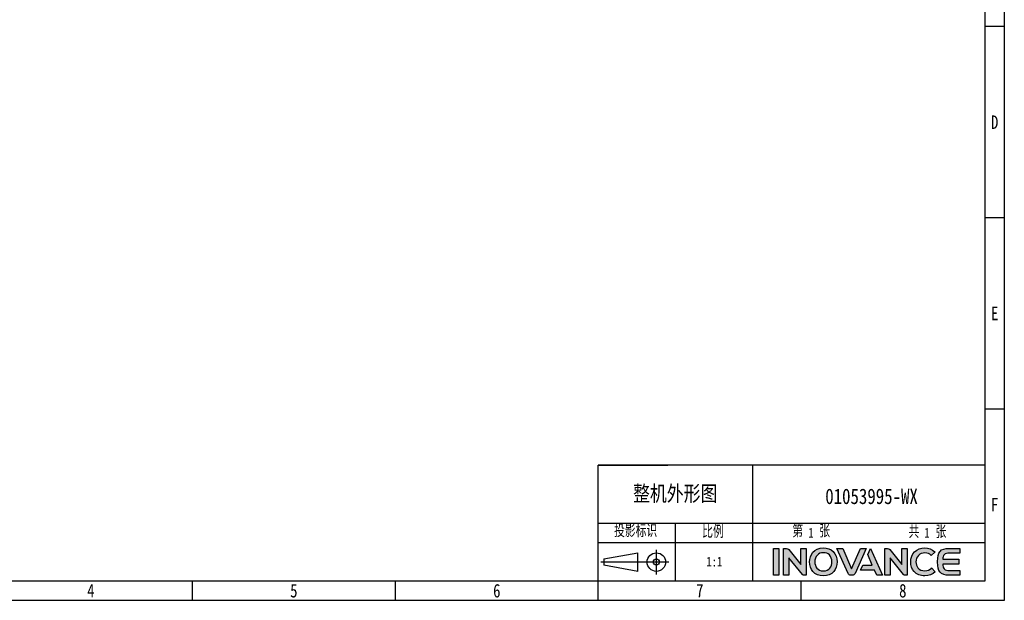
# Model space of a CAD drawing. Header units: millimetres. Extents: x -425 to 2012, y -1195 to -374.
# Tile 37 of 44: x 1308 to 2012, y -1195 to -780. Entities that reach past the tile are written whole.
import ezdxf
from ezdxf.enums import TextEntityAlignment as Align

# ---------------------------------------------------------------- set-up
doc = ezdxf.new("R2010")
doc.units = ezdxf.units.MM
doc.header["$LTSCALE"] = 30.734
doc.linetypes.add('DASHED', pattern=[0.2, 0.1, -0.1])
doc.layers.get('0').update_dxf_attribs({"linetype": 'CONTINUOUS'})
doc.layers.add('logo-蓝色', color=142, linetype='CONTINUOUS')
doc.layers.add('虚线', color=7, linetype='DASHED')
doc.styles.get("Standard").update_dxf_attribs({"font": 'txt', "width": 0.707})
doc.styles.add('仿宋体', font='STFANGSO.TTF', dxfattribs={"width": 0.8})

# ---------------------------------------------------------------- blocks, each defined once
blk = doc.blocks.new('3')
at = {"layer": 'logo-蓝色'}
h = blk.add_hatch(color=256, dxfattribs=at)
h.dxf.hatch_style = 1
edge = h.paths.add_edge_path()
edge.add_spline(control_points=[(8031.7, 154.4), (8031.7, 154.4), (8038.3, 154.4), (8038.3, 154.4), (8038.3, 154.4), (8038.3, 154.4), (8038.3, 187.8), (8038.3, 187.8), (8038.3, 187.8), (8038.3, 187.8), (8031.7, 187.8), (8031.7, 187.8), (8031.7, 187.8), (8031.7, 187.8), (8031.7, 154.4), (8031.7, 154.4)], knot_values=[0, 0, 0, 0, 0.25, 0.25, 0.25, 0.25, 0.5, 0.5, 0.5, 0.5, 0.75, 0.75, 0.75, 0.75, 1, 1, 1, 1], degree=3, periodic=1)
h = blk.add_hatch(color=256, dxfattribs=at)
h.dxf.hatch_style = 1
edge = h.paths.add_edge_path()
edge.add_spline(control_points=[(8065.4, 187.8), (8065.4, 187.8), (8065.4, 167.7), (8065.4, 167.7), (8065.4, 167.7), (8065.4, 167.7), (8050.7, 186.3), (8050.7, 186.3), (8050.7, 186.3), (8050, 187.2), (8049, 187.8), (8047.8, 187.8), (8047.8, 187.8), (8047.8, 187.8), (8044.2, 187.8), (8044.2, 187.8), (8044.2, 187.8), (8044.2, 187.8), (8044.2, 154.3), (8044.2, 154.3), (8044.2, 154.3), (8044.2, 154.3), (8050.8, 154.3), (8050.8, 154.3), (8050.8, 154.3), (8050.8, 154.3), (8050.8, 176.2), (8050.8, 176.2), (8050.8, 176.2), (8050.8, 176.2), (8067.4, 155.4), (8067.4, 155.4), (8067.4, 155.4), (8067.8, 154.7), (8068.6, 154.3), (8069.4, 154.3), (8069.4, 154.3), (8069.4, 154.3), (8072, 154.3), (8072, 154.3), (8072, 154.3), (8072, 154.3), (8072, 187.8), (8072, 187.8), (8072, 187.8), (8072, 187.8), (8065.4, 187.8), (8065.4, 187.8)], knot_values=[0, 0, 0, 0, 0.083333, 0.083333, 0.083333, 0.083333, 0.166667, 0.166667, 0.166667, 0.166667, 0.25, 0.25, 0.25, 0.25, 0.333333, 0.333333, 0.333333, 0.333333, 0.416667, 0.416667, 0.416667, 0.416667, 0.5, 0.5, 0.5, 0.5, 0.583333, 0.583333, 0.583333, 0.583333, 0.666667, 0.666667, 0.666667, 0.666667, 0.75, 0.75, 0.75, 0.75, 0.833333, 0.833333, 0.833333, 0.833333, 0.916667, 0.916667, 0.916667, 0.916667, 1, 1, 1, 1], degree=3, periodic=1)
h = blk.add_hatch(color=256, dxfattribs=at)
h.dxf.hatch_style = 1
edge = h.paths.add_edge_path(flags=16)
edge.add_spline(control_points=[(8086, 179.5), (8087.9, 181.4), (8090.4, 182.4), (8093.5, 182.4), (8093.5, 182.4), (8096.6, 182.4), (8099.1, 181.5), (8100.9, 179.6), (8100.9, 179.6), (8103, 177.5), (8104.1, 174.3), (8104.1, 170.9), (8104.1, 170.9), (8104, 165.5), (8101.2, 159.8), (8093.5, 159.8), (8093.5, 159.8), (8085.9, 159.8), (8083, 165.5), (8082.9, 170.8), (8082.9, 170.8), (8082.8, 174.2), (8083.9, 177.4), (8086, 179.5)], knot_values=[0, 0, 0, 0, 0.166667, 0.166667, 0.166667, 0.166667, 0.333333, 0.333333, 0.333333, 0.333333, 0.5, 0.5, 0.5, 0.5, 0.666667, 0.666667, 0.666667, 0.666667, 0.833333, 0.833333, 0.833333, 0.833333, 1, 1, 1, 1], degree=3, periodic=0)
edge = h.paths.add_edge_path()
edge.add_spline(control_points=[(8093.5, 188.5), (8081.7, 188.5), (8076.3, 179.4), (8076.3, 170.9), (8076.3, 170.9), (8076.3, 166.3), (8077.8, 162.1), (8080.5, 159), (8080.5, 159), (8083.6, 155.5), (8088.1, 153.7), (8093.5, 153.7), (8093.5, 153.7), (8098.9, 153.7), (8103.4, 155.5), (8106.4, 159.1), (8106.4, 159.1), (8109.1, 162.1), (8110.6, 166.4), (8110.6, 170.9), (8110.6, 170.9), (8110.7, 175.9), (8108.9, 180.5), (8105.7, 183.7), (8105.7, 183.7), (8102.7, 186.9), (8098.4, 188.5), (8093.5, 188.5)], knot_values=[0, 0, 0, 0, 0.142857, 0.142857, 0.142857, 0.142857, 0.285714, 0.285714, 0.285714, 0.285714, 0.428571, 0.428571, 0.428571, 0.428571, 0.571429, 0.571429, 0.571429, 0.571429, 0.714286, 0.714286, 0.714286, 0.714286, 0.857143, 0.857143, 0.857143, 0.857143, 1, 1, 1, 1], degree=3, periodic=0)
h = blk.add_hatch(color=256, dxfattribs=at)
h.dxf.hatch_style = 1
edge = h.paths.add_edge_path()
edge.add_spline(control_points=[(8139.4, 187.8), (8139.4, 187.8), (8128.4, 162.3), (8128.4, 162.3), (8128.4, 162.3), (8128.4, 162.3), (8117.5, 187.8), (8117.5, 187.8), (8117.5, 187.8), (8117.5, 187.8), (8110.1, 187.8), (8110.1, 187.8), (8110.1, 187.8), (8110.1, 187.8), (8124.1, 156.5), (8124.1, 156.5), (8124.1, 156.5), (8124.7, 155.3), (8125.9, 154.4), (8127.4, 154.4), (8127.4, 154.4), (8127.4, 154.4), (8127.4, 154.4), (8127.4, 154.4), (8127.4, 154.4), (8127.4, 154.4), (8129.4, 154.4), (8129.4, 154.4), (8129.4, 154.4), (8129.4, 154.4), (8129.5, 154.4), (8129.5, 154.4), (8129.5, 154.4), (8130.9, 154.4), (8132.2, 155.3), (8132.8, 156.5), (8132.8, 156.5), (8132.8, 156.5), (8146.8, 187.8), (8146.8, 187.8), (8146.8, 187.8), (8146.8, 187.8), (8139.4, 187.8), (8139.4, 187.8)], knot_values=[0, 0, 0, 0, 0.090909, 0.090909, 0.090909, 0.090909, 0.181818, 0.181818, 0.181818, 0.181818, 0.272727, 0.272727, 0.272727, 0.272727, 0.363636, 0.363636, 0.363636, 0.363636, 0.454545, 0.454545, 0.454545, 0.454545, 0.545455, 0.545455, 0.545455, 0.545455, 0.636364, 0.636364, 0.636364, 0.636364, 0.727273, 0.727273, 0.727273, 0.727273, 0.818182, 0.818182, 0.818182, 0.818182, 0.909091, 0.909091, 0.909091, 0.909091, 1, 1, 1, 1], degree=3, periodic=1)
h = blk.add_hatch(color=256, dxfattribs=at)
h.dxf.hatch_style = 1
edge = h.paths.add_edge_path()
edge.add_spline(control_points=[(8151.9, 187.8), (8151.9, 187.8), (8148.5, 180), (8148.5, 180), (8148.5, 180), (8148.5, 180), (8154.2, 166.8), (8154.2, 166.8), (8154.2, 166.8), (8154.2, 166.8), (8142.5, 166.8), (8142.5, 166.8), (8142.5, 166.8), (8142.5, 166.8), (8139.7, 160.6), (8139.7, 160.6), (8139.7, 160.6), (8139.7, 160.6), (8156.9, 160.6), (8156.9, 160.6), (8156.9, 160.6), (8156.9, 160.6), (8159.7, 154.4), (8159.7, 154.4), (8159.7, 154.4), (8159.7, 154.4), (8166.9, 154.4), (8166.9, 154.4), (8166.9, 154.4), (8166.9, 154.4), (8151.9, 187.8), (8151.9, 187.8)], knot_values=[0, 0, 0, 0, 0.125, 0.125, 0.125, 0.125, 0.25, 0.25, 0.25, 0.25, 0.375, 0.375, 0.375, 0.375, 0.5, 0.5, 0.5, 0.5, 0.625, 0.625, 0.625, 0.625, 0.75, 0.75, 0.75, 0.75, 0.875, 0.875, 0.875, 0.875, 1, 1, 1, 1], degree=3, periodic=1)
h = blk.add_hatch(color=256, dxfattribs=at)
h.dxf.hatch_style = 1
edge = h.paths.add_edge_path()
edge.add_spline(control_points=[(8190.9, 187.8), (8190.9, 187.8), (8190.9, 167.7), (8190.9, 167.7), (8190.9, 167.7), (8190.9, 167.7), (8176.2, 186.3), (8176.2, 186.3), (8176.2, 186.3), (8175.5, 187.2), (8174.5, 187.8), (8173.3, 187.8), (8173.3, 187.8), (8173.3, 187.8), (8169.7, 187.8), (8169.7, 187.8), (8169.7, 187.8), (8169.7, 187.8), (8169.7, 154.3), (8169.7, 154.3), (8169.7, 154.3), (8169.7, 154.3), (8176.3, 154.3), (8176.3, 154.3), (8176.3, 154.3), (8176.3, 154.3), (8176.3, 176.2), (8176.3, 176.2), (8176.3, 176.2), (8176.3, 176.2), (8192.9, 155.4), (8192.9, 155.4), (8192.9, 155.4), (8193.3, 154.7), (8194.1, 154.3), (8194.9, 154.3), (8194.9, 154.3), (8194.9, 154.3), (8197.5, 154.3), (8197.5, 154.3), (8197.5, 154.3), (8197.5, 154.3), (8197.5, 187.8), (8197.5, 187.8), (8197.5, 187.8), (8197.5, 187.8), (8190.9, 187.8), (8190.9, 187.8)], knot_values=[0, 0, 0, 0, 0.083333, 0.083333, 0.083333, 0.083333, 0.166667, 0.166667, 0.166667, 0.166667, 0.25, 0.25, 0.25, 0.25, 0.333333, 0.333333, 0.333333, 0.333333, 0.416667, 0.416667, 0.416667, 0.416667, 0.5, 0.5, 0.5, 0.5, 0.583333, 0.583333, 0.583333, 0.583333, 0.666667, 0.666667, 0.666667, 0.666667, 0.75, 0.75, 0.75, 0.75, 0.833333, 0.833333, 0.833333, 0.833333, 0.916667, 0.916667, 0.916667, 0.916667, 1, 1, 1, 1], degree=3, periodic=1)
h = blk.add_hatch(color=256, dxfattribs=at)
h.dxf.hatch_style = 1
edge = h.paths.add_edge_path()
edge.add_spline(control_points=[(8227.7, 163.2), (8225.7, 161.2), (8222.6, 159.9), (8219.6, 159.9), (8219.6, 159.9), (8211.4, 159.9), (8208.5, 165.6), (8208.4, 170.9), (8208.4, 170.9), (8208.4, 174.1), (8209.5, 177.1), (8211.6, 179.1), (8211.6, 179.1), (8213.5, 181.1), (8216.3, 182.1), (8219.6, 182.1), (8219.6, 182.1), (8222.6, 182.1), (8225.4, 181.1), (8227.4, 179.1), (8227.4, 179.1), (8227.4, 179.1), (8227.5, 178.9), (8227.5, 178.9), (8227.5, 178.9), (8227.5, 178.9), (8232, 183.2), (8232, 183.2), (8232, 183.2), (8232, 183.2), (8231.8, 183.4), (8231.8, 183.4), (8231.8, 183.4), (8228.4, 186.7), (8224.2, 188.5), (8219.6, 188.5), (8219.6, 188.5), (8214.4, 188.5), (8210, 186.8), (8206.8, 183.6), (8206.8, 183.6), (8203.7, 180.4), (8201.9, 175.8), (8201.9, 170.9), (8201.9, 170.9), (8201.9, 166.3), (8203.4, 162.1), (8206.1, 159), (8206.1, 159), (8209.2, 155.5), (8213.9, 153.7), (8219.6, 153.7), (8219.6, 153.7), (8224.6, 153.7), (8229, 155.4), (8232.3, 158.6), (8232.3, 158.6), (8232.3, 158.6), (8232.4, 158.8), (8232.4, 158.8), (8232.4, 158.8), (8232.4, 158.8), (8227.9, 163.4), (8227.9, 163.4), (8227.9, 163.4), (8227.9, 163.4), (8227.7, 163.2), (8227.7, 163.2)], knot_values=[0, 0, 0, 0, 0.058824, 0.058824, 0.058824, 0.058824, 0.117647, 0.117647, 0.117647, 0.117647, 0.176471, 0.176471, 0.176471, 0.176471, 0.235294, 0.235294, 0.235294, 0.235294, 0.294118, 0.294118, 0.294118, 0.294118, 0.352941, 0.352941, 0.352941, 0.352941, 0.411765, 0.411765, 0.411765, 0.411765, 0.470588, 0.470588, 0.470588, 0.470588, 0.529412, 0.529412, 0.529412, 0.529412, 0.588235, 0.588235, 0.588235, 0.588235, 0.647059, 0.647059, 0.647059, 0.647059, 0.705882, 0.705882, 0.705882, 0.705882, 0.764706, 0.764706, 0.764706, 0.764706, 0.823529, 0.823529, 0.823529, 0.823529, 0.882353, 0.882353, 0.882353, 0.882353, 0.941176, 0.941176, 0.941176, 0.941176, 1, 1, 1, 1], degree=3, periodic=0)
h = blk.add_hatch(color=256, dxfattribs=at)
h.dxf.hatch_style = 1
edge = h.paths.add_edge_path()
edge.add_spline(control_points=[(8250.3, 182), (8250.3, 182), (8262.8, 182), (8262.8, 182), (8262.8, 182), (8262.8, 182), (8262.8, 187.8), (8262.8, 187.8), (8262.8, 187.8), (8262.8, 187.8), (8250.1, 187.8), (8250.1, 187.8), (8250.1, 187.8), (8238.5, 187.8), (8235.3, 183.3), (8235.3, 171.5), (8235.3, 171.5), (8235.3, 171.5), (8235.3, 171.1), (8235.3, 171.1), (8235.3, 171.1), (8235.3, 171.1), (8235.3, 171.1), (8235.3, 171.1), (8235.3, 171.1), (8235.3, 171.1), (8235.3, 171.1), (8235.3, 171.1), (8235.3, 171.1), (8235.3, 171.1), (8235.3, 171.1), (8235.3, 171.1), (8235.3, 171.1), (8235.3, 171.1), (8235.3, 170.6), (8235.3, 170.6), (8235.3, 170.6), (8235.3, 158.8), (8238.5, 154.4), (8250.1, 154.4), (8250.1, 154.4), (8250.1, 154.4), (8262.8, 154.4), (8262.8, 154.4), (8262.8, 154.4), (8262.8, 154.4), (8262.8, 160.2), (8262.8, 160.2), (8262.8, 160.2), (8262.8, 160.2), (8250.3, 160.2), (8250.3, 160.2), (8250.3, 160.2), (8247.2, 160.2), (8244.9, 160.7), (8243.5, 162.3), (8243.5, 162.3), (8242.4, 163.6), (8241.9, 165.6), (8241.7, 168), (8241.7, 168), (8241.7, 168), (8261.7, 168), (8261.7, 168), (8261.7, 168), (8261.7, 168), (8261.7, 171.1), (8261.7, 171.1), (8261.7, 171.1), (8261.7, 171.1), (8261.7, 174.2), (8261.7, 174.2), (8261.7, 174.2), (8261.7, 174.2), (8241.7, 174.2), (8241.7, 174.2), (8241.7, 174.2), (8241.9, 176.5), (8242.4, 178.5), (8243.5, 179.8), (8243.5, 179.8), (8244.9, 181.4), (8247.2, 182), (8250.3, 182)], knot_values=[0, 0, 0, 0, 0.047619, 0.047619, 0.047619, 0.047619, 0.095238, 0.095238, 0.095238, 0.095238, 0.142857, 0.142857, 0.142857, 0.142857, 0.190476, 0.190476, 0.190476, 0.190476, 0.238095, 0.238095, 0.238095, 0.238095, 0.285714, 0.285714, 0.285714, 0.285714, 0.333333, 0.333333, 0.333333, 0.333333, 0.380952, 0.380952, 0.380952, 0.380952, 0.428571, 0.428571, 0.428571, 0.428571, 0.47619, 0.47619, 0.47619, 0.47619, 0.52381, 0.52381, 0.52381, 0.52381, 0.571429, 0.571429, 0.571429, 0.571429, 0.619048, 0.619048, 0.619048, 0.619048, 0.666667, 0.666667, 0.666667, 0.666667, 0.714286, 0.714286, 0.714286, 0.714286, 0.761905, 0.761905, 0.761905, 0.761905, 0.809524, 0.809524, 0.809524, 0.809524, 0.857143, 0.857143, 0.857143, 0.857143, 0.904762, 0.904762, 0.904762, 0.904762, 0.952381, 0.952381, 0.952381, 0.952381, 1, 1, 1, 1], degree=3, periodic=0)
at = {"color": 2}
for p, q in [((8318.1, 836), (8294.1, 836)), ((8318.1, 598.4), (8294.1, 598.4)), ((8318.1, 360.8), (8294.1, 360.8)), ((8294.1, 291.2), (7814.1, 291.2)), ((7814.1, 147.2), (7814.1, 291.2)), ((7814.1, 291.2), (7900.5, 291.2)), ((8006.1, 147.2), (8006.1, 291.2)), ((7814.1, 147.2), (7814.1, 219.2)), ((7814.1, 219.2), (7900.5, 219.2)), ((7814.1, 219.2), (8294.1, 219.2)), ((7910.1, 147.2), (7910.1, 219.2)), ((7814.1, 195.2), (8006.1, 195.2)), ((7886.2, 155.4), (7886.2, 186.1)), ((7821, 174.6), (7863.2, 182.2)), ((7821, 174.6), (7821, 166.9)), ((7863.2, 159.2), (7863.2, 182.2)), ((7901.6, 170.7), (7817.1, 170.7)), ((7863.2, 159.2), (7821, 166.9)), ((7310.1, 123.2), (7310.1, 147.2)), ((7562.1, 123.2), (7562.1, 147.2)), ((7814.1, 123.2), (7814.1, 147.2)), ((8066.1, 123.2), (8066.1, 147.2))]:
    blk.add_line(p, q, dxfattribs=at)
for points in [[(6302.1, 123.2), (6302.1, 1548.8), (8318.1, 1548.8), (8318.1, 123.2)], [(6422.1, 147.2), (6422.1, 1524.8), (8294.1, 1524.8), (8294.1, 147.2)], [(8006.1, 195.2), (8294.1, 195.2), (8294.1, 147.2), (8006.1, 147.2)]]:
    blk.add_lwpolyline(points, close=True, dxfattribs=at)
for radius in [11.5, 3.84]:
    blk.add_circle((7886.2, 170.7), radius, dxfattribs=at)
at = {"layer": 'logo-蓝色'}
for points, knots in [([(8031.7, 154.4), (8031.7, 154.4), (8038.3, 154.4), (8038.3, 154.4), (8038.3, 154.4), (8038.3, 154.4), (8038.3, 187.8), (8038.3, 187.8), (8038.3, 187.8), (8038.3, 187.8), (8031.7, 187.8), (8031.7, 187.8), (8031.7, 187.8), (8031.7, 187.8), (8031.7, 154.4), (8031.7, 154.4)], [0, 0, 0, 0, 0.25, 0.25, 0.25, 0.25, 0.5, 0.5, 0.5, 0.5, 0.75, 0.75, 0.75, 0.75, 1, 1, 1, 1]), ([(8065.4, 187.8), (8065.4, 187.8), (8065.4, 167.7), (8065.4, 167.7), (8065.4, 167.7), (8065.4, 167.7), (8050.7, 186.3), (8050.7, 186.3), (8050.7, 186.3), (8050, 187.2), (8049, 187.8), (8047.8, 187.8), (8047.8, 187.8), (8047.8, 187.8), (8044.2, 187.8), (8044.2, 187.8), (8044.2, 187.8), (8044.2, 187.8), (8044.2, 154.3), (8044.2, 154.3), (8044.2, 154.3), (8044.2, 154.3), (8050.8, 154.3), (8050.8, 154.3), (8050.8, 154.3), (8050.8, 154.3), (8050.8, 176.2), (8050.8, 176.2), (8050.8, 176.2), (8050.8, 176.2), (8067.4, 155.4), (8067.4, 155.4), (8067.4, 155.4), (8067.8, 154.7), (8068.6, 154.3), (8069.4, 154.3), (8069.4, 154.3), (8069.4, 154.3), (8072, 154.3), (8072, 154.3), (8072, 154.3), (8072, 154.3), (8072, 187.8), (8072, 187.8), (8072, 187.8), (8072, 187.8), (8065.4, 187.8), (8065.4, 187.8)], [0, 0, 0, 0, 0.083333, 0.083333, 0.083333, 0.083333, 0.166667, 0.166667, 0.166667, 0.166667, 0.25, 0.25, 0.25, 0.25, 0.333333, 0.333333, 0.333333, 0.333333, 0.416667, 0.416667, 0.416667, 0.416667, 0.5, 0.5, 0.5, 0.5, 0.583333, 0.583333, 0.583333, 0.583333, 0.666667, 0.666667, 0.666667, 0.666667, 0.75, 0.75, 0.75, 0.75, 0.833333, 0.833333, 0.833333, 0.833333, 0.916667, 0.916667, 0.916667, 0.916667, 1, 1, 1, 1]), ([(8093.5, 188.5), (8081.7, 188.5), (8076.3, 179.4), (8076.3, 170.9), (8076.3, 170.9), (8076.3, 166.3), (8077.8, 162.1), (8080.5, 159), (8080.5, 159), (8083.6, 155.5), (8088.1, 153.7), (8093.5, 153.7), (8093.5, 153.7), (8098.9, 153.7), (8103.4, 155.5), (8106.4, 159.1), (8106.4, 159.1), (8109.1, 162.1), (8110.6, 166.4), (8110.6, 170.9), (8110.6, 170.9), (8110.7, 175.9), (8108.9, 180.5), (8105.7, 183.7), (8105.7, 183.7), (8102.7, 186.9), (8098.4, 188.5), (8093.5, 188.5)], [0, 0, 0, 0, 0.142857, 0.142857, 0.142857, 0.142857, 0.285714, 0.285714, 0.285714, 0.285714, 0.428571, 0.428571, 0.428571, 0.428571, 0.571429, 0.571429, 0.571429, 0.571429, 0.714286, 0.714286, 0.714286, 0.714286, 0.857143, 0.857143, 0.857143, 0.857143, 1, 1, 1, 1]), ([(8139.4, 187.8), (8139.4, 187.8), (8128.4, 162.3), (8128.4, 162.3), (8128.4, 162.3), (8128.4, 162.3), (8117.5, 187.8), (8117.5, 187.8), (8117.5, 187.8), (8117.5, 187.8), (8110.1, 187.8), (8110.1, 187.8), (8110.1, 187.8), (8110.1, 187.8), (8124.1, 156.5), (8124.1, 156.5), (8124.1, 156.5), (8124.7, 155.3), (8125.9, 154.4), (8127.4, 154.4), (8127.4, 154.4), (8127.4, 154.4), (8127.4, 154.4), (8127.4, 154.4), (8127.4, 154.4), (8127.4, 154.4), (8129.4, 154.4), (8129.4, 154.4), (8129.4, 154.4), (8129.4, 154.4), (8129.5, 154.4), (8129.5, 154.4), (8129.5, 154.4), (8130.9, 154.4), (8132.2, 155.3), (8132.8, 156.5), (8132.8, 156.5), (8132.8, 156.5), (8146.8, 187.8), (8146.8, 187.8), (8146.8, 187.8), (8146.8, 187.8), (8139.4, 187.8), (8139.4, 187.8)], [0, 0, 0, 0, 0.090909, 0.090909, 0.090909, 0.090909, 0.181818, 0.181818, 0.181818, 0.181818, 0.272727, 0.272727, 0.272727, 0.272727, 0.363636, 0.363636, 0.363636, 0.363636, 0.454545, 0.454545, 0.454545, 0.454545, 0.545455, 0.545455, 0.545455, 0.545455, 0.636364, 0.636364, 0.636364, 0.636364, 0.727273, 0.727273, 0.727273, 0.727273, 0.818182, 0.818182, 0.818182, 0.818182, 0.909091, 0.909091, 0.909091, 0.909091, 1, 1, 1, 1]), ([(8151.9, 187.8), (8151.9, 187.8), (8148.5, 180), (8148.5, 180), (8148.5, 180), (8148.5, 180), (8154.2, 166.8), (8154.2, 166.8), (8154.2, 166.8), (8154.2, 166.8), (8142.5, 166.8), (8142.5, 166.8), (8142.5, 166.8), (8142.5, 166.8), (8139.7, 160.6), (8139.7, 160.6), (8139.7, 160.6), (8139.7, 160.6), (8156.9, 160.6), (8156.9, 160.6), (8156.9, 160.6), (8156.9, 160.6), (8159.7, 154.4), (8159.7, 154.4), (8159.7, 154.4), (8159.7, 154.4), (8166.9, 154.4), (8166.9, 154.4), (8166.9, 154.4), (8166.9, 154.4), (8151.9, 187.8), (8151.9, 187.8)], [0, 0, 0, 0, 0.125, 0.125, 0.125, 0.125, 0.25, 0.25, 0.25, 0.25, 0.375, 0.375, 0.375, 0.375, 0.5, 0.5, 0.5, 0.5, 0.625, 0.625, 0.625, 0.625, 0.75, 0.75, 0.75, 0.75, 0.875, 0.875, 0.875, 0.875, 1, 1, 1, 1]), ([(8190.9, 187.8), (8190.9, 187.8), (8190.9, 167.7), (8190.9, 167.7), (8190.9, 167.7), (8190.9, 167.7), (8176.2, 186.3), (8176.2, 186.3), (8176.2, 186.3), (8175.5, 187.2), (8174.5, 187.8), (8173.3, 187.8), (8173.3, 187.8), (8173.3, 187.8), (8169.7, 187.8), (8169.7, 187.8), (8169.7, 187.8), (8169.7, 187.8), (8169.7, 154.3), (8169.7, 154.3), (8169.7, 154.3), (8169.7, 154.3), (8176.3, 154.3), (8176.3, 154.3), (8176.3, 154.3), (8176.3, 154.3), (8176.3, 176.2), (8176.3, 176.2), (8176.3, 176.2), (8176.3, 176.2), (8192.9, 155.4), (8192.9, 155.4), (8192.9, 155.4), (8193.3, 154.7), (8194.1, 154.3), (8194.9, 154.3), (8194.9, 154.3), (8194.9, 154.3), (8197.5, 154.3), (8197.5, 154.3), (8197.5, 154.3), (8197.5, 154.3), (8197.5, 187.8), (8197.5, 187.8), (8197.5, 187.8), (8197.5, 187.8), (8190.9, 187.8), (8190.9, 187.8)], [0, 0, 0, 0, 0.083333, 0.083333, 0.083333, 0.083333, 0.166667, 0.166667, 0.166667, 0.166667, 0.25, 0.25, 0.25, 0.25, 0.333333, 0.333333, 0.333333, 0.333333, 0.416667, 0.416667, 0.416667, 0.416667, 0.5, 0.5, 0.5, 0.5, 0.583333, 0.583333, 0.583333, 0.583333, 0.666667, 0.666667, 0.666667, 0.666667, 0.75, 0.75, 0.75, 0.75, 0.833333, 0.833333, 0.833333, 0.833333, 0.916667, 0.916667, 0.916667, 0.916667, 1, 1, 1, 1]), ([(8227.7, 163.2), (8225.7, 161.2), (8222.6, 159.9), (8219.6, 159.9), (8219.6, 159.9), (8211.4, 159.9), (8208.5, 165.6), (8208.4, 170.9), (8208.4, 170.9), (8208.4, 174.1), (8209.5, 177.1), (8211.6, 179.1), (8211.6, 179.1), (8213.5, 181.1), (8216.3, 182.1), (8219.6, 182.1), (8219.6, 182.1), (8222.6, 182.1), (8225.4, 181.1), (8227.4, 179.1), (8227.4, 179.1), (8227.4, 179.1), (8227.5, 178.9), (8227.5, 178.9), (8227.5, 178.9), (8227.5, 178.9), (8232, 183.2), (8232, 183.2), (8232, 183.2), (8232, 183.2), (8231.8, 183.4), (8231.8, 183.4), (8231.8, 183.4), (8228.4, 186.7), (8224.2, 188.5), (8219.6, 188.5), (8219.6, 188.5), (8214.4, 188.5), (8210, 186.8), (8206.8, 183.6), (8206.8, 183.6), (8203.7, 180.4), (8201.9, 175.8), (8201.9, 170.9), (8201.9, 170.9), (8201.9, 166.3), (8203.4, 162.1), (8206.1, 159), (8206.1, 159), (8209.2, 155.5), (8213.9, 153.7), (8219.6, 153.7), (8219.6, 153.7), (8224.6, 153.7), (8229, 155.4), (8232.3, 158.6), (8232.3, 158.6), (8232.3, 158.6), (8232.4, 158.8), (8232.4, 158.8), (8232.4, 158.8), (8232.4, 158.8), (8227.9, 163.4), (8227.9, 163.4), (8227.9, 163.4), (8227.9, 163.4), (8227.7, 163.2), (8227.7, 163.2)], [0, 0, 0, 0, 0.058824, 0.058824, 0.058824, 0.058824, 0.117647, 0.117647, 0.117647, 0.117647, 0.176471, 0.176471, 0.176471, 0.176471, 0.235294, 0.235294, 0.235294, 0.235294, 0.294118, 0.294118, 0.294118, 0.294118, 0.352941, 0.352941, 0.352941, 0.352941, 0.411765, 0.411765, 0.411765, 0.411765, 0.470588, 0.470588, 0.470588, 0.470588, 0.529412, 0.529412, 0.529412, 0.529412, 0.588235, 0.588235, 0.588235, 0.588235, 0.647059, 0.647059, 0.647059, 0.647059, 0.705882, 0.705882, 0.705882, 0.705882, 0.764706, 0.764706, 0.764706, 0.764706, 0.823529, 0.823529, 0.823529, 0.823529, 0.882353, 0.882353, 0.882353, 0.882353, 0.941176, 0.941176, 0.941176, 0.941176, 1, 1, 1, 1]), ([(8250.3, 182), (8250.3, 182), (8262.8, 182), (8262.8, 182), (8262.8, 182), (8262.8, 182), (8262.8, 187.8), (8262.8, 187.8), (8262.8, 187.8), (8262.8, 187.8), (8250.1, 187.8), (8250.1, 187.8), (8250.1, 187.8), (8238.5, 187.8), (8235.3, 183.3), (8235.3, 171.5), (8235.3, 171.5), (8235.3, 171.5), (8235.3, 171.1), (8235.3, 171.1), (8235.3, 171.1), (8235.3, 171.1), (8235.3, 171.1), (8235.3, 171.1), (8235.3, 171.1), (8235.3, 171.1), (8235.3, 171.1), (8235.3, 171.1), (8235.3, 171.1), (8235.3, 171.1), (8235.3, 171.1), (8235.3, 171.1), (8235.3, 171.1), (8235.3, 171.1), (8235.3, 170.6), (8235.3, 170.6), (8235.3, 170.6), (8235.3, 158.8), (8238.5, 154.4), (8250.1, 154.4), (8250.1, 154.4), (8250.1, 154.4), (8262.8, 154.4), (8262.8, 154.4), (8262.8, 154.4), (8262.8, 154.4), (8262.8, 160.2), (8262.8, 160.2), (8262.8, 160.2), (8262.8, 160.2), (8250.3, 160.2), (8250.3, 160.2), (8250.3, 160.2), (8247.2, 160.2), (8244.9, 160.7), (8243.5, 162.3), (8243.5, 162.3), (8242.4, 163.6), (8241.9, 165.6), (8241.7, 168), (8241.7, 168), (8241.7, 168), (8261.7, 168), (8261.7, 168), (8261.7, 168), (8261.7, 168), (8261.7, 171.1), (8261.7, 171.1), (8261.7, 171.1), (8261.7, 171.1), (8261.7, 174.2), (8261.7, 174.2), (8261.7, 174.2), (8261.7, 174.2), (8241.7, 174.2), (8241.7, 174.2), (8241.7, 174.2), (8241.9, 176.5), (8242.4, 178.5), (8243.5, 179.8), (8243.5, 179.8), (8244.9, 181.4), (8247.2, 182), (8250.3, 182)], [0, 0, 0, 0, 0.047619, 0.047619, 0.047619, 0.047619, 0.095238, 0.095238, 0.095238, 0.095238, 0.142857, 0.142857, 0.142857, 0.142857, 0.190476, 0.190476, 0.190476, 0.190476, 0.238095, 0.238095, 0.238095, 0.238095, 0.285714, 0.285714, 0.285714, 0.285714, 0.333333, 0.333333, 0.333333, 0.333333, 0.380952, 0.380952, 0.380952, 0.380952, 0.428571, 0.428571, 0.428571, 0.428571, 0.47619, 0.47619, 0.47619, 0.47619, 0.52381, 0.52381, 0.52381, 0.52381, 0.571429, 0.571429, 0.571429, 0.571429, 0.619048, 0.619048, 0.619048, 0.619048, 0.666667, 0.666667, 0.666667, 0.666667, 0.714286, 0.714286, 0.714286, 0.714286, 0.761905, 0.761905, 0.761905, 0.761905, 0.809524, 0.809524, 0.809524, 0.809524, 0.857143, 0.857143, 0.857143, 0.857143, 0.904762, 0.904762, 0.904762, 0.904762, 0.952381, 0.952381, 0.952381, 0.952381, 1, 1, 1, 1]), ([(8086, 179.5), (8087.9, 181.4), (8090.4, 182.4), (8093.5, 182.4), (8093.5, 182.4), (8096.6, 182.4), (8099.1, 181.5), (8100.9, 179.6), (8100.9, 179.6), (8103, 177.5), (8104.1, 174.3), (8104.1, 170.9), (8104.1, 170.9), (8104, 165.5), (8101.2, 159.8), (8093.5, 159.8), (8093.5, 159.8), (8085.9, 159.8), (8083, 165.5), (8082.9, 170.8), (8082.9, 170.8), (8082.8, 174.2), (8083.9, 177.4), (8086, 179.5)], [0, 0, 0, 0, 0.166667, 0.166667, 0.166667, 0.166667, 0.333333, 0.333333, 0.333333, 0.333333, 0.5, 0.5, 0.5, 0.5, 0.666667, 0.666667, 0.666667, 0.666667, 0.833333, 0.833333, 0.833333, 0.833333, 1, 1, 1, 1])]:
    blk.add_open_spline(points, degree=3, knots=knots, dxfattribs=at)
at = {"color": 2, "width": 0.8}
for s, p in [('D', (8306.1, 717.2)), ('E', (8306.1, 479.6)), ('F', (8306.1, 242)), ('4', (7184.1, 135.2)), ('5', (7436.1, 135.2)), ('6', (7688.1, 135.2)), ('7', (7940.1, 135.2)), ('8', (8192.1, 135.2))]:
    blk.add_text(s, height=16.8, dxfattribs=at).set_placement(p, align=Align.MIDDLE_CENTER)

msp = doc.modelspace()

# ---------------------------------------------------------------- block references
ref = msp.add_blockref('3', (-2777.53, -1265.9), dxfattribs=dict(xscale=0.575736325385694, yscale=0.575736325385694, zscale=0.575736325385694))
ref.add_attrib('比例', '1:1', dxfattribs={"color": 7, "height": 6.909, "width": 0.8}).set_placement((1804.25, -1167.32), align=Align.MIDDLE)
ref.add_attrib('总页数', '1', dxfattribs={"color": 2, "height": 6.91, "width": 0.8}).set_placement((1956.24, -1146.6), align=Align.MIDDLE)
ref.add_attrib('当前页', '1', dxfattribs={"color": 2, "height": 6.91, "width": 0.8}).set_placement((1873.34, -1146.6), align=Align.MIDDLE)
ref.add_attrib('整机外形图', '整机外形图', dxfattribs={"color": 2, "height": 11.054, "style": '仿宋体', "width": 0.8}).set_placement((1776.31, -1118.37), align=Align.MIDDLE)
ref.add_attrib('编号', '01053995-WX', dxfattribs={"color": 7, "height": 11.0541, "width": 0.8}).set_placement((1916.62, -1120.66), align=Align.MIDDLE)

# ---------------------------------------------------------------- texts
at = {"layer": '虚线', "color": 2, "char_height": 8, "attachment_point": 1}
for s, insert in [('{\\fFangSong|b1|i0|c134|p49;投影标识}', (1732.56, -1140.93)), ('{\\fFangSong|b1|i0|c134|p49;第   张}', (1859.97, -1141.09)), ('{\\fFangSong|b1|i0|c134|p49;比例}', (1795.57, -1141.5)), ('{\\fFangSong|b1|i0|c134|p49;共   张}', (1943.08, -1141.57))]:
    msp.add_mtext_dynamic_manual_height_columns(s, width=117.2576, gutter_width=12.5, heights=[0], dxfattribs=dict(at, insert=insert))

doc.saveas('drawing.dxf')
